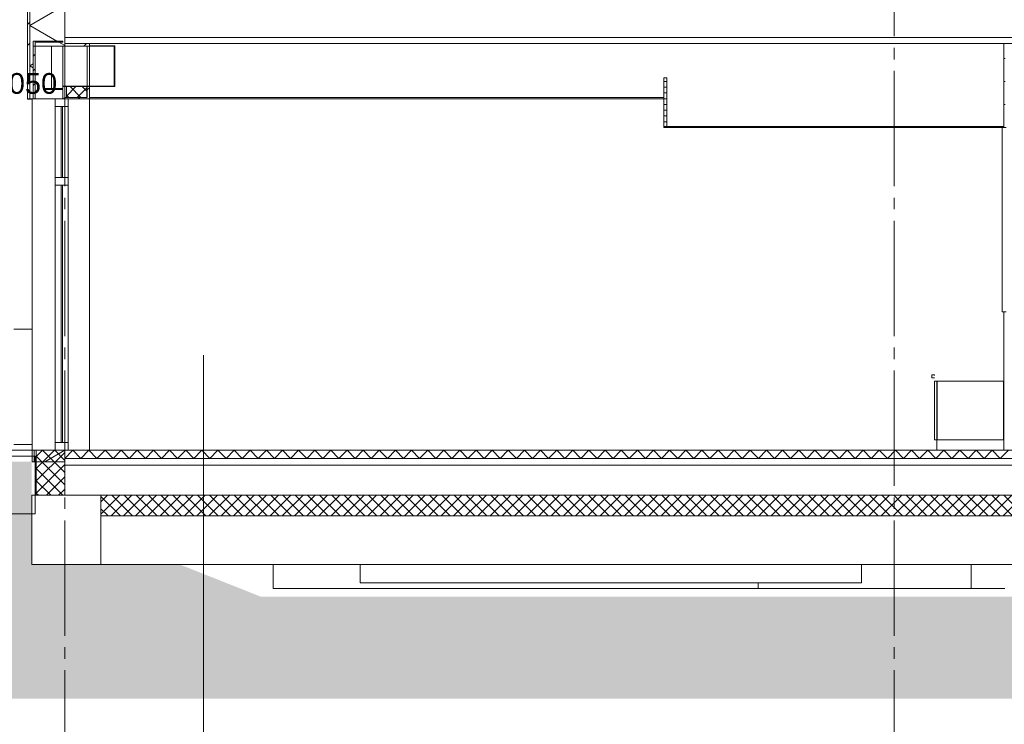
# Model space of a CAD drawing. Header units: millimetres. Extents: x 10 to 831, y -9 to 584.
# Tile 3 of 40: x 88 to 173, y 126 to 188. Entities that reach past the tile are written whole.
import ezdxf
from ezdxf.xclip import XClip

# ---------------------------------------------------------------- set-up
doc = ezdxf.new("R2010")
doc.units = ezdxf.units.MM
doc.header["$MEASUREMENT"] = 0
doc.header["$XCLIPFRAME"] = 0
doc.linetypes.add('B0204', pattern=[13, 10, -1, 1, -1])
for name, color, linetype in [('16 Fundering', 7, 'Continuous'), ('16 Fundering Laagscheidingslijnen', 7, 'Continuous'), ('21 Buitenwanden', 7, 'Continuous'), ('21 Buitenwanden 2D arcering', 7, 'Continuous'), ('21 Buitenwanden Doorsnede-arcering', 7, 'Continuous'), ('21 Buitenwanden Laagscheidingslijnen', 7, 'Continuous'), ('22 NC Binnenwanden', 7, 'Continuous'), ('22 NC Binnenwanden Doorsnede-arcering', 7, 'Continuous'), ('23 Vloeren', 7, 'Continuous'), ('23 Vloeren Doorsnede-arcering', 7, 'Continuous'), ('23 Vloeren Laagscheidingslijnen', 7, 'Continuous'), ('28 Draagconstructies', 7, 'Continuous'), ('43 Vloerafwerking', 7, 'Continuous'), ('45 Plafondafwerking', 7, 'Continuous'), ('45 Plafondafwerking Doorsnede-arcering', 7, 'Continuous'), ('45 Plafondafwerking Laagscheidingslijnen', 7, 'Continuous'), ('57 Luchtbehandeling', 7, 'Continuous'), ('57 Luchtbehandeling Doorsnede-arcering', 7, 'Continuous'), ('57 Luchtbehandeling Laagscheidingslijnen', 7, 'Continuous'), ('74 Sanitair', 7, 'Continuous'), ('90 Terrein perceel', 7, 'Continuous'), ('A Stramien', 7, 'Continuous'), ('Info -  SO_VO', 7, 'Continuous'), ('Info -  SO_VO 2D arcering', 7, 'Continuous')]:
    doc.layers.add(name, color=color, linetype=linetype)
doc.styles.add('GENERATED_STYLE_1', font='txt')
pattern_1 = [(45, (595.616, 150.2724), (-4.59619, 4.59619), []), (45, (594.697, 151.1916), (-4.59619, 4.59619), [])]
pattern_2 = [(45, (595.61614, 150.2724), (-0.5303301, 0.5303301), []), (135, (595.61614, 150.2724), (0.5303301, 0.5303301), [])]
pattern_3 = [(45, (595.6161, 150.2724), (-1.59099, 1.59099), []), (45, (595.0858, 150.8027), (-1.59099, 1.59099), [])]
pattern_4 = [(45, (595.6161, 150.2724), (-0.6363961, 0.6363961), [])]

# ---------------------------------------------------------------- blocks, each defined once
blk = doc.blocks.new('*X27')
at = {"layer": '21 Buitenwanden Doorsnede-arcering', "color": 7, "linetype": 'Continuous', "lineweight": 0}
blk.add_line((91.616, 150.272), (89.884, 149.272), dxfattribs=at)
blk = doc.blocks.new('*X32')
at = {"layer": '21 Buitenwanden Doorsnede-arcering', "color": 7, "linetype": 'Continuous', "lineweight": 0}
for p, q in [((91.616, 188.886), (89.907, 189.872)), ((91.616, 188.886), (88.576, 187.13)), ((90.928, 185.772), (88.576, 187.13)), ((91.616, 185.375), (91.102, 185.672)), ((91.616, 185.375), (91.547, 185.336)), ((88.876, 183.793), (88.576, 183.62)), ((88.876, 183.447), (88.576, 183.62))]:
    blk.add_line(p, q, dxfattribs=at)
blk = doc.blocks.new('*X42')
at = {"layer": '23 Vloeren Doorsnede-arcering', "color": 7, "linetype": 'Continuous', "lineweight": 0}
for p, q in [((91.616, 149.572), (92.316, 150.272)), ((92.316, 150.272), (93.016, 149.572)), ((93.016, 149.572), (93.716, 150.272)), ((93.716, 150.272), (94.416, 149.572)), ((94.416, 149.572), (95.116, 150.272)), ((95.116, 150.272), (95.816, 149.572)), ((95.816, 149.572), (96.516, 150.272)), ((96.516, 150.272), (97.216, 149.572)), ((97.216, 149.572), (97.916, 150.272)), ((97.916, 150.272), (98.616, 149.572)), ((98.616, 149.572), (99.316, 150.272)), ((99.316, 150.272), (100.016, 149.572)), ((100.016, 149.572), (100.716, 150.272)), ((100.716, 150.272), (101.416, 149.572)), ((101.416, 149.572), (102.116, 150.272)), ((102.116, 150.272), (102.816, 149.572)), ((102.816, 149.572), (103.516, 150.272)), ((103.516, 150.272), (104.216, 149.572)), ((104.216, 149.572), (104.916, 150.272)), ((104.916, 150.272), (105.616, 149.572)), ((105.616, 149.572), (106.316, 150.272)), ((106.316, 150.272), (107.016, 149.572)), ((107.016, 149.572), (107.716, 150.272)), ((107.716, 150.272), (108.416, 149.572)), ((108.416, 149.572), (109.116, 150.272)), ((109.116, 150.272), (109.816, 149.572)), ((109.816, 149.572), (110.516, 150.272)), ((110.516, 150.272), (111.216, 149.572)), ((111.216, 149.572), (111.916, 150.272)), ((111.916, 150.272), (112.616, 149.572)), ((112.616, 149.572), (113.316, 150.272)), ((113.316, 150.272), (114.016, 149.572)), ((114.016, 149.572), (114.716, 150.272)), ((114.716, 150.272), (115.416, 149.572)), ((115.416, 149.572), (116.116, 150.272)), ((116.116, 150.272), (116.816, 149.572)), ((116.816, 149.572), (117.516, 150.272)), ((117.516, 150.272), (118.216, 149.572)), ((118.216, 149.572), (118.916, 150.272)), ((118.916, 150.272), (119.616, 149.572)), ((119.616, 149.572), (120.316, 150.272)), ((120.316, 150.272), (121.016, 149.572)), ((121.016, 149.572), (121.716, 150.272)), ((121.716, 150.272), (122.416, 149.572)), ((122.416, 149.572), (123.116, 150.272)), ((123.116, 150.272), (123.816, 149.572)), ((123.816, 149.572), (124.516, 150.272)), ((124.516, 150.272), (125.216, 149.572)), ((125.216, 149.572), (125.916, 150.272)), ((125.916, 150.272), (126.616, 149.572)), ((126.616, 149.572), (127.316, 150.272)), ((127.316, 150.272), (128.016, 149.572)), ((128.016, 149.572), (128.716, 150.272)), ((128.716, 150.272), (129.416, 149.572)), ((129.416, 149.572), (130.116, 150.272)), ((130.116, 150.272), (130.816, 149.572)), ((130.816, 149.572), (131.516, 150.272)), ((131.516, 150.272), (132.216, 149.572)), ((132.216, 149.572), (132.916, 150.272)), ((132.916, 150.272), (133.616, 149.572)), ((133.616, 149.572), (134.316, 150.272)), ((134.316, 150.272), (135.016, 149.572)), ((135.016, 149.572), (135.716, 150.272)), ((135.716, 150.272), (136.416, 149.572)), ((136.416, 149.572), (137.116, 150.272)), ((137.116, 150.272), (137.816, 149.572)), ((137.816, 149.572), (138.516, 150.272)), ((138.516, 150.272), (139.216, 149.572)), ((139.216, 149.572), (139.916, 150.272)), ((139.916, 150.272), (140.616, 149.572)), ((140.616, 149.572), (141.316, 150.272)), ((141.316, 150.272), (142.016, 149.572)), ((142.016, 149.572), (142.716, 150.272)), ((142.716, 150.272), (143.416, 149.572)), ((143.416, 149.572), (144.116, 150.272)), ((144.116, 150.272), (144.816, 149.572)), ((144.816, 149.572), (145.516, 150.272)), ((145.516, 150.272), (146.216, 149.572)), ((146.216, 149.572), (146.916, 150.272)), ((146.916, 150.272), (147.616, 149.572)), ((147.616, 149.572), (148.316, 150.272)), ((148.316, 150.272), (149.016, 149.572)), ((149.016, 149.572), (149.716, 150.272)), ((149.716, 150.272), (150.416, 149.572)), ((150.416, 149.572), (151.116, 150.272)), ((151.116, 150.272), (151.816, 149.572)), ((151.816, 149.572), (152.516, 150.272)), ((152.516, 150.272), (153.216, 149.572)), ((153.216, 149.572), (153.916, 150.272)), ((153.916, 150.272), (154.616, 149.572)), ((154.616, 149.572), (155.316, 150.272)), ((155.316, 150.272), (156.016, 149.572)), ((156.016, 149.572), (156.716, 150.272)), ((156.716, 150.272), (157.416, 149.572)), ((157.416, 149.572), (158.116, 150.272)), ((158.116, 150.272), (158.816, 149.572)), ((158.816, 149.572), (159.516, 150.272)), ((159.516, 150.272), (160.216, 149.572)), ((160.216, 149.572), (160.916, 150.272)), ((160.916, 150.272), (161.616, 149.572)), ((161.616, 149.572), (162.316, 150.272)), ((162.316, 150.272), (163.016, 149.572)), ((163.016, 149.572), (163.716, 150.272)), ((163.716, 150.272), (164.416, 149.572)), ((164.416, 149.572), (165.116, 150.272)), ((165.116, 150.272), (165.816, 149.572)), ((165.816, 149.572), (166.516, 150.272)), ((166.516, 150.272), (167.216, 149.572)), ((167.216, 149.572), (167.916, 150.272)), ((167.916, 150.272), (168.616, 149.572)), ((168.616, 149.572), (169.316, 150.272)), ((169.316, 150.272), (170.016, 149.572)), ((170.016, 149.572), (170.716, 150.272)), ((170.716, 150.272), (171.416, 149.572)), ((171.416, 149.572), (172.116, 150.272)), ((172.116, 150.272), (172.816, 149.572)), ((172.816, 149.572), (173.516, 150.272))]:
    blk.add_line(p, q, dxfattribs=at)
blk = doc.blocks.new('Drawing_3_1', base_point=(595.616, 150.272))
at = {"layer": '21 Buitenwanden 2D arcering', "linetype": 'Continuous', "lineweight": 0, "true_color": 0x000000}
blk.add_hatch(color=18, dxfattribs=at).paths.add_polyline_path([(70.171, 128.737), (625.294, 128.737), (625.294, 149.572), (592.516, 149.572), (592.516, 140.34), (576.426, 140.345), (568.212, 137.517), (491.739, 137.539), (484.029, 140.372), (386.636, 140.34), (380.568, 137.572), (108.627, 137.572), (101.66, 140.34), (88.756, 140.34), (88.756, 149.272), (70.171, 149.272)])
at = {"layer": '21 Buitenwanden Doorsnede-arcering', "linetype": 'Continuous', "lineweight": 0, "true_color": 0x000000}
h = blk.add_hatch(dxfattribs=at)
h.set_pattern_fill('145_Baksteen_0001', color=18, style=0, pattern_type=2)
h.set_pattern_definition(pattern_1)
h.paths.add_polyline_path([(88.376, 189.872), (88.376, 180.772), (88.576, 180.772), (88.576, 189.872)])
h = blk.add_hatch(dxfattribs=at)
h.set_pattern_fill('130_Kalkzandsteen_0001', color=18, style=0, pattern_type=2)
h.set_pattern_definition([(45, (595.6161, 150.2724), (-1.767767, 1.767767), [])])
h.paths.add_polyline_path([(91.616, 185.572), (91.616, 185.336), (93.756, 185.336), (93.756, 185.572)])
h = blk.add_hatch(dxfattribs=at)
h.set_pattern_fill('145_Baksteen_0001', color=18, style=0, pattern_type=2)
h.set_pattern_definition(pattern_1)
h.paths.add_polyline_path([(88.776, 150.272), (88.776, 149.272), (88.976, 149.272), (88.976, 150.272)])
at = {"layer": '22 NC Binnenwanden Doorsnede-arcering', "linetype": 'Continuous', "lineweight": 0, "true_color": 0x000000}
h = blk.add_hatch(dxfattribs=at)
h.set_pattern_fill('930_Lijnen_vert_200_0001', color=18, style=0, pattern_type=2)
h.set_pattern_definition([(1e-14, (595.6161, 150.2724), (0, 2), [])])
h.paths.add_polyline_path([(173.241, 185.572), (173.116, 185.572), (173.116, 178.272), (173.241, 178.272)])
at = {"layer": '23 Vloeren Doorsnede-arcering', "linetype": 'Continuous', "lineweight": 0, "true_color": 0x000000}
h = blk.add_hatch(dxfattribs=at)
h.set_pattern_fill('415_Isolatie_ruit_0001', color=18, style=0, pattern_type=2)
h.set_pattern_definition(pattern_2)
h.paths.add_polyline_path([(94.756, 146.372), (94.756, 144.572), (397.928, 144.572), (397.928, 146.372)])
at = {"layer": '45 Plafondafwerking Doorsnede-arcering', "linetype": 'Continuous', "lineweight": 0, "true_color": 0x000000}
h = blk.add_hatch(dxfattribs=at)
h.set_pattern_fill('325_Houtachtig_plaatmate_E0', color=18, style=0, pattern_type=2)
h.set_pattern_definition([(0, (595.61614, 150.27237), (0, 0.5), [])])
h.paths.add_polyline_path([(143.616, 178.372), (143.866, 178.372), (143.866, 182.572), (143.616, 182.572)])
at = {"layer": '57 Luchtbehandeling Doorsnede-arcering', "linetype": 'Continuous', "lineweight": 0, "true_color": 0x000000}
h = blk.add_hatch(dxfattribs=at)
h.set_pattern_fill('310_Naaldhout__01__0001', color=18, style=0, pattern_type=2)
h.set_pattern_definition(pattern_4)
h.paths.add_polyline_path([(89.056, 180.772), (89.056, 185.772), (88.876, 185.772), (88.876, 180.772)])
h = blk.add_hatch(dxfattribs=at)
h.set_pattern_fill('310_Naaldhout__01__0001', color=18, style=0, pattern_type=2)
h.set_pattern_definition(pattern_4)
h.paths.add_polyline_path([(89.056, 185.672), (91.456, 185.672), (91.456, 185.772), (89.056, 185.772)])
h = blk.add_hatch(dxfattribs=at)
h.set_pattern_fill('515_Staal_0001', color=18, style=0, pattern_type=2)
h.set_pattern_definition(pattern_3)
h.paths.add_polyline_path([(95.906, 185.322), (95.906, 185.372), (93.756, 185.372), (93.756, 185.336), (91.456, 185.336), (91.456, 185.322)])
h = blk.add_hatch(dxfattribs=at)
h.set_pattern_fill('515_Staal_0001', color=18, style=0, pattern_type=2)
h.set_pattern_definition(pattern_3)
h.paths.add_polyline_path([(95.956, 181.872), (95.956, 185.372), (95.906, 185.372), (95.906, 181.872)])
h = blk.add_hatch(dxfattribs=at)
h.set_pattern_fill('310_Naaldhout__01__0001', color=18, style=0, pattern_type=2)
h.set_pattern_definition(pattern_4)
h.paths.add_polyline_path([(89.856, 181.572), (91.456, 181.572), (91.456, 181.672), (89.856, 181.672)])
h = blk.add_hatch(dxfattribs=at)
h.set_pattern_fill('515_Staal_0001', color=18, style=0, pattern_type=2)
h.set_pattern_definition(pattern_3)
h.paths.add_polyline_path([(95.956, 181.822), (95.956, 181.872), (91.456, 181.872), (91.456, 181.822)])
h = blk.add_hatch(dxfattribs=at)
h.set_pattern_fill('310_Naaldhout__01__0001', color=18, style=0, pattern_type=2)
h.set_pattern_definition(pattern_4)
h.paths.add_polyline_path([(91.636, 180.872), (91.636, 181.822), (91.456, 181.822), (91.456, 180.772), (91.579, 180.772), (91.579, 180.872)])
h = blk.add_hatch(dxfattribs=at)
h.set_pattern_fill('415_Isolatie_ruit_0001', color=18, style=0, pattern_type=2)
h.set_pattern_definition(pattern_2)
h.paths.add_polyline_path([(93.539, 180.872), (93.539, 181.822), (91.759, 181.822), (91.759, 180.872)])
h = blk.add_hatch(dxfattribs=at)
h.set_pattern_fill('310_Naaldhout__01__0001', color=18, style=0, pattern_type=2)
h.set_pattern_definition(pattern_4)
h.paths.add_polyline_path([(93.756, 180.772), (93.756, 181.822), (93.576, 181.822), (93.576, 180.772)])
h = blk.add_hatch(dxfattribs=at)
h.set_pattern_fill('310_Naaldhout__01__0001', color=18, style=0, pattern_type=2)
h.set_pattern_definition(pattern_4)
h.paths.add_polyline_path([(91.579, 180.772), (93.576, 180.772), (93.576, 180.872), (91.579, 180.872)])
at = {"layer": 'Info -  SO_VO 2D arcering', "linetype": 'Continuous', "lineweight": 0, "true_color": 0x000000}
h = blk.add_hatch(dxfattribs=at)
h.set_pattern_fill('415_Isolatie_ruit_0001', color=18, style=0, pattern_type=2)
h.set_pattern_definition(pattern_2)
h.paths.add_polyline_path([(89.147, 150.272), (89.147, 146.372), (91.616, 146.372), (91.616, 150.272)])
at = {"layer": '16 Fundering', "color": 2, "linetype": 'Continuous', "lineweight": 0}
for p, q in [((88.756, 146.372), (88.756, 140.372)), ((91.616, 146.372), (88.756, 146.372)), ((94.756, 144.572), (94.756, 140.372)), ((94.756, 140.372), (88.756, 140.372))]:
    blk.add_line(p, q, dxfattribs=at)
at = {"layer": '16 Fundering', "color": 1, "linetype": 'Continuous', "lineweight": 0}
blk.add_line((94.756, 140.372), (397.928, 140.372), dxfattribs=at)
at = {"layer": '16 Fundering Laagscheidingslijnen', "color": 2, "linetype": 'Continuous', "lineweight": 0}
blk.add_line((94.756, 146.372), (94.756, 144.572), dxfattribs=at)
at = {"layer": '21 Buitenwanden', "color": 2, "linetype": 'Continuous', "lineweight": 0}
for p, q in [((88.376, 189.872), (88.376, 180.772)), ((88.576, 180.772), (88.376, 180.772)), ((88.776, 150.272), (88.776, 180.772)), ((103.649, 158.516), (103.649, 104.541)), ((88.776, 150.272), (88.776, 149.272)), ((88.976, 150.272), (88.776, 150.272)), ((88.976, 149.272), (88.776, 149.272))]:
    blk.add_line(p, q, dxfattribs=at)
at = {"layer": '21 Buitenwanden', "color": 1, "linetype": 'Continuous', "lineweight": 0}
for p, q in [((89.056, 185.772), (89.056, 185.672)), ((88.876, 180.772), (88.576, 180.772)), ((90.776, 180.772), (90.776, 180.102)), ((91.916, 180.772), (91.916, 180.102)), ((90.776, 180.102), (90.776, 173.942)), ((91.916, 180.102), (90.776, 180.102)), ((91.316, 180.102), (91.316, 173.942)), ((91.436, 173.942), (91.436, 180.102)), ((91.916, 180.102), (91.916, 173.942)), ((90.776, 173.942), (90.776, 173.272)), ((91.916, 173.942), (90.776, 173.942)), ((91.916, 173.942), (91.916, 173.272)), ((90.775, 173.442), (90.775, 161.857)), ((90.776, 173.272), (90.776, 150.942)), ((91.916, 173.272), (90.776, 173.272)), ((91.316, 173.272), (91.316, 150.942)), ((91.436, 150.942), (91.436, 173.272)), ((91.916, 173.272), (91.916, 150.942)), ((90.775, 150.272), (90.775, 161.857)), ((90.776, 150.942), (90.776, 150.272)), ((91.916, 150.942), (90.776, 150.942)), ((91.916, 150.942), (91.916, 150.272)), ((91.616, 149.272), (88.976, 149.272))]:
    blk.add_line(p, q, dxfattribs=at)
at = {"layer": '21 Buitenwanden', "color": 3, "linetype": 'Continuous', "lineweight": 0}
blk.add_line((93.756, 185.572), (93.756, 185.372), dxfattribs=at)
at = {"layer": '21 Buitenwanden', "color": 9, "linetype": 'Continuous', "lineweight": 0}
blk.add_line((88.876, 185.336), (88.876, 180.772), dxfattribs=at)
at = {"layer": '21 Buitenwanden', "color": 9, "linetype": 'Continuous', "lineweight": 0, "flags": 128}
blk.add_lwpolyline([(93.756, 185.336), (91.616, 185.336), (91.456, 185.336), (88.876, 185.336)], dxfattribs=at)
at = {"layer": '21 Buitenwanden', "color": 1, "linetype": 'Continuous', "lineweight": 0, "flags": 128}
for points in [[(91.579, 180.772), (91.456, 180.772), (90.776, 180.772)], [(91.616, 150.272), (90.776, 150.272), (88.976, 150.272)]]:
    blk.add_lwpolyline(points, dxfattribs=at)
at = {"layer": '21 Buitenwanden Laagscheidingslijnen', "color": 1, "linetype": 'Continuous', "lineweight": 0}
for p, q in [((88.576, 189.872), (88.576, 180.772)), ((88.976, 150.272), (88.976, 149.272))]:
    blk.add_line(p, q, dxfattribs=at)
at = {"layer": '21 Buitenwanden Laagscheidingslijnen', "color": 3, "linetype": 'Continuous', "lineweight": 0}
for p, q in [((93.756, 185.572), (91.616, 185.572)), ((93.756, 185.372), (93.756, 185.336))]:
    blk.add_line(p, q, dxfattribs=at)
at = {"layer": '21 Buitenwanden Laagscheidingslijnen', "color": 3, "linetype": 'Continuous', "lineweight": 0, "flags": 128}
for points in [[(91.616, 189.872), (91.616, 188.972), (91.616, 186.072), (91.616, 185.572), (91.616, 185.336)], [(91.616, 150.272), (91.616, 149.572), (91.616, 149.272)]]:
    blk.add_lwpolyline(points, dxfattribs=at)
at = {"layer": '22 NC Binnenwanden', "color": 1, "linetype": 'Continuous', "lineweight": 0}
for p, q in [((173.116, 185.572), (173.116, 178.372)), ((172.976, 178.272), (172.976, 177.602)), ((172.976, 177.602), (172.976, 162.942)), ((172.976, 162.942), (172.976, 162.272)), ((172.976, 162.272), (173.116, 162.272)), ((173.116, 162.272), (173.316, 162.272))]:
    blk.add_line(p, q, dxfattribs=at)
at = {"layer": '22 NC Binnenwanden', "color": 2, "linetype": 'Continuous', "lineweight": 0}
blk.add_line((173.116, 162.272), (173.116, 150.292), dxfattribs=at)
at = {"layer": '22 NC Binnenwanden', "color": 1, "linetype": 'Continuous', "lineweight": 0, "flags": 128}
blk.add_lwpolyline([(173.316, 178.272), (173.241, 178.272), (173.116, 178.272)], dxfattribs=at)
at = {"layer": '23 Vloeren', "color": 2, "linetype": 'Continuous', "lineweight": 0}
for p, q in [((173.116, 185.572), (93.756, 185.572)), ((397.928, 144.572), (94.756, 144.572))]:
    blk.add_line(p, q, dxfattribs=at)
at = {"layer": '23 Vloeren', "color": 2, "linetype": 'Continuous', "lineweight": 0, "flags": 128}
for points in [[(93.756, 150.272), (91.916, 150.272), (91.616, 150.272)], [(174.116, 150.272), (173.797, 150.272), (173.116, 150.272)], [(91.616, 149.272), (91.616, 148.972), (91.616, 146.372)]]:
    blk.add_lwpolyline(points, dxfattribs=at)
at = {"layer": '23 Vloeren Laagscheidingslijnen', "color": 2, "linetype": 'Continuous', "lineweight": 0}
for p, q in [((201.866, 186.072), (91.616, 186.072)), ((173.116, 150.272), (93.756, 150.272)), ((589.616, 148.972), (91.616, 148.972))]:
    blk.add_line(p, q, dxfattribs=at)
at = {"layer": '23 Vloeren Laagscheidingslijnen', "color": 2, "linetype": 'Continuous', "lineweight": 0, "flags": 128}
for points in [[(174.116, 185.572), (173.991, 185.572), (173.241, 185.572), (173.116, 185.572)], [(589.616, 149.572), (513.883, 149.572), (513.758, 149.572), (513.008, 149.572), (512.883, 149.572), (469.705, 149.572), (469.576, 149.572), (468.799, 149.572), (468.67, 149.572), (257.599, 149.572), (257.474, 149.572), (256.724, 149.572), (256.599, 149.572), (239.599, 149.572), (239.474, 149.572), (238.724, 149.572), (238.599, 149.572), (210.224, 149.572), (210.099, 149.572), (209.349, 149.572), (209.224, 149.572), (91.616, 149.572)], [(589.616, 146.372), (585.516, 146.372), (472.034, 146.372), (466.34, 146.372), (456.314, 146.372), (450.62, 146.372), (437.826, 146.372), (432.132, 146.372), (403.622, 146.372), (397.928, 146.372), (94.756, 146.372), (91.616, 146.372)]]:
    blk.add_lwpolyline(points, dxfattribs=at)
at = {"layer": '28 Draagconstructies', "color": 1, "linetype": 'Continuous', "lineweight": 0}
blk.add_line((93.756, 150.292), (93.756, 180.772), dxfattribs=at)
at = {"layer": '43 Vloerafwerking', "color": 2, "linetype": 'Continuous', "lineweight": 0}
for p, q in [((93.756, 150.292), (93.756, 150.272)), ((173.116, 150.292), (93.756, 150.292)), ((173.116, 150.292), (173.116, 150.272))]:
    blk.add_line(p, q, dxfattribs=at)
at = {"layer": '45 Plafondafwerking', "color": 1, "linetype": 'Continuous', "lineweight": 0}
for p, q in [((143.616, 182.572), (143.616, 180.872)), ((143.866, 182.572), (143.616, 182.572)), ((143.866, 182.572), (143.866, 178.372)), ((143.616, 180.772), (143.616, 178.372))]:
    blk.add_line(p, q, dxfattribs=at)
at = {"layer": '45 Plafondafwerking', "color": 9, "linetype": 'Continuous', "lineweight": 0}
for q in [(88.376, 180.772), (88.776, 180.722)]:
    blk.add_line((88.376, 180.722), q, dxfattribs=at)
at = {"layer": '45 Plafondafwerking', "color": 2, "linetype": 'Continuous', "lineweight": 0}
for p, q in [((143.616, 180.872), (93.756, 180.872)), ((143.616, 180.772), (93.756, 180.772)), ((143.616, 178.372), (143.616, 178.272)), ((173.116, 178.272), (143.616, 178.272)), ((173.116, 178.372), (143.866, 178.372))]:
    blk.add_line(p, q, dxfattribs=at)
at = {"layer": '45 Plafondafwerking Laagscheidingslijnen', "color": 2, "linetype": 'Continuous', "lineweight": 0}
for p, q in [((93.756, 180.872), (93.756, 180.772)), ((143.616, 180.872), (143.616, 180.772)), ((143.866, 178.372), (143.616, 178.372)), ((173.116, 178.372), (173.116, 178.272))]:
    blk.add_line(p, q, dxfattribs=at)
at = {"layer": '57 Luchtbehandeling', "color": 1, "linetype": 'Continuous', "lineweight": 0}
for p, q in [((88.876, 185.772), (88.876, 185.336)), ((89.056, 185.772), (88.876, 185.772)), ((89.056, 185.672), (89.056, 180.772)), ((95.956, 185.372), (95.906, 185.372)), ((95.906, 185.322), (95.906, 181.872)), ((95.956, 185.372), (95.956, 181.872)), ((91.456, 181.822), (91.456, 181.672)), ((91.456, 181.572), (91.456, 180.772)), ((91.636, 181.822), (91.636, 180.872)), ((91.759, 181.822), (91.759, 180.872)), ((93.539, 181.822), (93.539, 180.872)), ((93.576, 181.822), (93.576, 180.872)), ((93.756, 181.822), (93.756, 180.872)), ((89.056, 180.772), (88.876, 180.772)), ((93.756, 180.772), (93.576, 180.772))]:
    blk.add_line(p, q, dxfattribs=at)
at = {"layer": '57 Luchtbehandeling', "color": 2, "linetype": 'Continuous', "lineweight": 0}
for p, q in [((90.456, 185.336), (90.456, 181.672)), ((91.456, 185.336), (91.456, 185.322)), ((95.906, 185.322), (91.456, 185.322)), ((91.456, 185.322), (91.456, 181.872)), ((91.636, 181.872), (91.636, 185.322)), ((93.576, 185.322), (93.576, 181.872)), ((95.906, 185.372), (93.756, 185.372)), ((93.756, 181.872), (93.756, 185.322)), ((89.856, 181.672), (89.856, 181.572)), ((91.456, 181.672), (89.856, 181.672)), ((91.456, 181.572), (89.856, 181.572)), ((91.456, 181.872), (91.456, 181.822)), ((95.906, 181.872), (91.456, 181.872)), ((91.759, 181.822), (91.636, 181.822)), ((93.576, 181.822), (93.539, 181.822)), ((95.956, 181.822), (93.756, 181.822)), ((95.956, 181.872), (95.956, 181.822)), ((90.776, 180.772), (89.056, 180.772)), ((91.759, 180.872), (91.636, 180.872)), ((93.576, 180.872), (93.539, 180.872))]:
    blk.add_line(p, q, dxfattribs=at)
at = {"layer": '57 Luchtbehandeling', "color": 2, "linetype": 'Continuous', "lineweight": 0, "flags": 128}
blk.add_lwpolyline([(93.576, 180.772), (91.916, 180.772), (91.579, 180.772)], dxfattribs=at)
at = {"layer": '57 Luchtbehandeling Laagscheidingslijnen', "color": 2, "linetype": 'Continuous', "lineweight": 0}
for p, q in [((91.456, 185.772), (89.056, 185.772)), ((91.456, 185.672), (89.056, 185.672)), ((91.456, 185.772), (91.456, 185.672)), ((95.906, 185.372), (95.906, 185.322)), ((91.636, 181.822), (91.456, 181.822)), ((93.539, 181.822), (91.759, 181.822)), ((93.756, 181.822), (93.576, 181.822)), ((95.956, 181.872), (95.906, 181.872)), ((93.539, 180.872), (91.759, 180.872))]:
    blk.add_line(p, q, dxfattribs=at)
at = {"layer": '74 Sanitair', "color": 1, "linetype": 'Continuous', "lineweight": 0}
for p, q in [((166.866, 156.798), (166.866, 156.807)), ((167.116, 156.807), (166.866, 156.807)), ((166.866, 156.772), (166.866, 156.798)), ((166.866, 156.733), (166.866, 156.772)), ((166.866, 156.687), (166.866, 156.733)), ((166.866, 156.641), (166.866, 156.687)), ((166.866, 156.603), (166.866, 156.641)), ((166.866, 156.577), (166.866, 156.603)), ((166.866, 156.567), (166.866, 156.577)), ((167.116, 156.567), (166.866, 156.567)), ((167.116, 156.798), (167.116, 156.807)), ((167.116, 156.772), (167.116, 156.798)), ((167.116, 151.187), (167.116, 156.257)), ((167.316, 156.257), (167.116, 156.257)), ((167.316, 156.072), (167.316, 156.272)), ((167.316, 151.372), (167.316, 156.072)), ((173.101, 156.257), (167.331, 156.257)), ((167.331, 156.257), (167.331, 151.187)), ((173.101, 151.187), (173.101, 156.257)), ((167.316, 151.172), (167.316, 151.372)), ((167.316, 151.187), (167.116, 151.187)), ((167.316, 150.292), (167.316, 151.172)), ((167.316, 151.172), (173.116, 151.172)), ((167.331, 151.187), (173.101, 151.187))]:
    blk.add_line(p, q, dxfattribs=at)
at = {"layer": '90 Terrein perceel', "color": 2, "linetype": 'Continuous', "lineweight": 0}
for p, q in [((88.776, 160.772), (87.187, 160.772)), ((87.187, 150.772), (88.776, 150.772)), ((89.051, 149.772), (70.171, 149.772)), ((89.051, 149.772), (89.051, 144.772)), ((89.051, 144.772), (70.171, 144.772)), ((109.706, 140.372), (109.706, 138.272)), ((117.268, 140.372), (117.268, 138.772)), ((160.77, 140.372), (160.77, 138.772)), ((170.292, 140.372), (170.292, 138.272)), ((117.268, 138.772), (117.332, 138.772)), ((117.332, 138.772), (117.496, 138.772)), ((117.496, 138.772), (117.759, 138.772)), ((117.759, 138.772), (118.12, 138.772)), ((118.12, 138.772), (118.577, 138.772)), ((118.577, 138.772), (119.129, 138.772)), ((119.129, 138.772), (119.773, 138.772)), ((119.773, 138.772), (120.506, 138.772)), ((120.506, 138.772), (121.324, 138.772)), ((121.324, 138.772), (122.224, 138.772)), ((122.224, 138.772), (123.201, 138.772)), ((123.201, 138.772), (124.252, 138.772)), ((124.252, 138.772), (125.371, 138.772)), ((125.371, 138.772), (126.554, 138.772)), ((126.554, 138.772), (127.795, 138.772)), ((127.795, 138.772), (129.087, 138.772)), ((129.087, 138.772), (130.35, 138.772)), ((130.35, 138.772), (131.029, 138.772)), ((131.029, 138.772), (132.424, 138.772)), ((132.424, 138.772), (133.85, 138.772)), ((133.85, 138.772), (135.301, 138.772)), ((135.301, 138.772), (136.77, 138.772)), ((136.77, 138.772), (138.25, 138.772)), ((138.25, 138.772), (139.735, 138.772)), ((139.735, 138.772), (141.218, 138.772)), ((141.218, 138.772), (142.692, 138.772)), ((142.692, 138.772), (144.15, 138.772)), ((144.15, 138.772), (145.586, 138.772)), ((145.586, 138.772), (146.992, 138.772)), ((146.992, 138.772), (148.364, 138.772)), ((148.364, 138.772), (149.694, 138.772)), ((149.694, 138.772), (150.976, 138.772)), ((150.976, 138.772), (152.205, 138.772)), ((151.791, 138.772), (151.791, 138.272)), ((152.205, 138.772), (153.375, 138.772)), ((153.375, 138.772), (154.48, 138.772)), ((154.48, 138.772), (155.515, 138.772)), ((155.515, 138.772), (156.477, 138.772)), ((156.477, 138.772), (157.36, 138.772)), ((157.36, 138.772), (158.16, 138.772)), ((158.16, 138.772), (158.874, 138.772)), ((158.874, 138.772), (159.499, 138.772)), ((159.499, 138.772), (160.031, 138.772)), ((160.031, 138.772), (160.468, 138.772)), ((160.468, 138.772), (160.741, 138.772)), ((160.741, 138.772), (160.77, 138.772)), ((109.706, 138.272), (109.757, 138.272)), ((109.757, 138.272), (109.909, 138.272)), ((109.909, 138.272), (110.16, 138.272)), ((110.16, 138.272), (110.507, 138.272)), ((110.507, 138.272), (110.945, 138.272)), ((110.945, 138.272), (111.469, 138.272)), ((111.469, 138.272), (112.071, 138.272)), ((112.071, 138.272), (112.744, 138.272)), ((112.744, 138.272), (113.479, 138.272)), ((113.479, 138.272), (114.267, 138.272)), ((114.267, 138.272), (115.096, 138.272)), ((115.096, 138.272), (115.957, 138.272)), ((115.957, 138.272), (116.839, 138.272)), ((116.839, 138.272), (117.729, 138.272)), ((117.729, 138.272), (118.615, 138.272)), ((118.615, 138.272), (119.028, 138.272)), ((119.028, 138.272), (151.791, 138.272)), ((151.791, 138.272), (154.018, 138.272)), ((154.018, 138.272), (156.224, 138.272)), ((156.224, 138.272), (158.428, 138.272)), ((158.428, 138.272), (160.624, 138.272)), ((160.624, 138.272), (162.809, 138.272)), ((162.809, 138.272), (164.977, 138.272)), ((164.977, 138.272), (167.124, 138.272)), ((167.124, 138.272), (169.246, 138.272)), ((169.246, 138.272), (170.292, 138.272)), ((170.292, 138.272), (170.835, 138.272)), ((170.835, 138.272), (171.99, 138.272)), ((171.99, 138.272), (173.21, 138.272))]:
    blk.add_line(p, q, dxfattribs=at)
at = {"layer": '90 Terrein perceel', "color": 9, "linetype": 'Continuous', "lineweight": 0}
blk.add_line((70.171, 150.272), (88.776, 150.272), dxfattribs=at)
at = {"layer": 'A Stramien', "color": 9, "linetype": 'B0204', "lineweight": 0}
for p, q in [((91.616, 248.186), (91.616, 123.272)), ((163.616, 248.186), (163.616, 123.272))]:
    blk.add_line(p, q, dxfattribs=at)
at = {"layer": 'Info -  SO_VO', "color": 9, "linetype": 'Continuous', "lineweight": 0, "flags": 128}
blk.add_lwpolyline([(89.147, 150.272), (91.616, 150.272), (91.616, 146.372), (89.147, 146.372)], close=True, dxfattribs=at)
at = {"layer": '21 Buitenwanden', "color": 4, "linetype": 'Continuous', "lineweight": 0}
for name in ['*X32', '*X27', '*X42']:
    blk.add_blockref(name, (0, 0), dxfattribs=at)
at = {"color": 2, "linetype": 'Continuous', "lineweight": 0, "insert": (83.198, 181.172), "char_height": 1.8, "width": 7.60322, "attachment_point": 7, "style": 'GENERATED_STYLE_1'}
blk.add_mtext('\\A1;{\\pql;\\fArial|b0|i0|c0|p38;+3.050}', dxfattribs=at)

msp = doc.modelspace()

# ---------------------------------------------------------------- block references
at = {"color": 4, "linetype": 'Continuous', "lineweight": 0}
ref = msp.add_blockref('Drawing_3_1', (595.616, 150.272), dxfattribs=at)
XClip(ref).set_block_clipping_path([(26.0348194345, 103.2723733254), (625.2939247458, 268.0757871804)])

doc.saveas('drawing.dxf')
